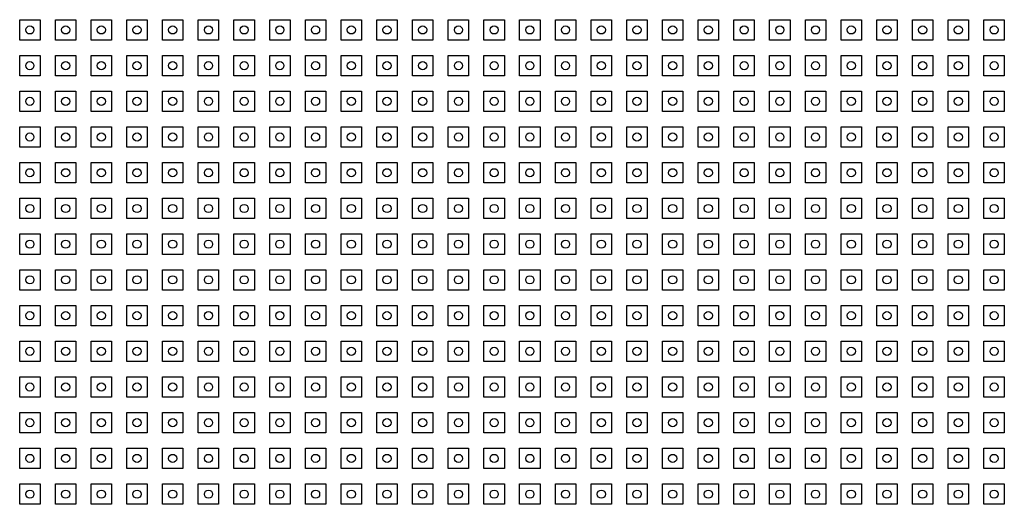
# Model space of a CAD drawing. Extents: x 889 to 1082, y 934 to 1029.
import ezdxf

# ---------------------------------------------------------------- set-up
doc = ezdxf.new("R2010")
doc.units = 0
doc.layers.get('0').update_dxf_attribs({"linetype": 'CONTINUOUS'})

# ---------------------------------------------------------------- blocks, each defined once
blk = doc.blocks.new('*U17')
for p, q in [((-2, -2), (-2, 2)), ((-2, 2), (0, 2)), ((0, 2), (2, 2)), ((2, 2), (2, -2)), ((2, -2), (-2, -2))]:
    blk.add_line(p, q)
blk = doc.blocks.new('*U18')
at = {"color": 0, "linetype": 'BYBLOCK'}
for p in [(0, 91), (7, 91), (14, 91), (21, 91), (28, 91), (35, 91), (42, 91), (49, 91), (56, 91), (63, 91), (70, 91), (77, 91), (84, 91), (91, 91), (98, 91), (105, 91), (112, 91), (119, 91), (126, 91), (133, 91), (140, 91), (147, 91), (154, 91), (161, 91), (168, 91), (175, 91), (182, 91), (189, 91), (0, 84), (7, 84), (14, 84), (21, 84), (28, 84), (35, 84), (42, 84), (49, 84), (56, 84), (63, 84), (70, 84), (77, 84), (84, 84), (91, 84), (98, 84), (105, 84), (112, 84), (119, 84), (126, 84), (133, 84), (140, 84), (147, 84), (154, 84), (161, 84), (168, 84), (175, 84), (182, 84), (189, 84), (0, 77), (7, 77), (14, 77), (21, 77), (28, 77), (35, 77), (42, 77), (49, 77), (56, 77), (63, 77), (70, 77), (77, 77), (84, 77), (91, 77), (98, 77), (105, 77), (112, 77), (119, 77), (126, 77), (133, 77), (140, 77), (147, 77), (154, 77), (161, 77), (168, 77), (175, 77), (182, 77), (189, 77), (0, 70), (7, 70), (14, 70), (21, 70), (28, 70), (35, 70), (42, 70), (49, 70), (56, 70), (63, 70), (70, 70), (77, 70), (84, 70), (91, 70), (98, 70), (105, 70), (112, 70), (119, 70), (126, 70), (133, 70), (140, 70), (147, 70), (154, 70), (161, 70), (168, 70), (175, 70), (182, 70), (189, 70), (0, 63), (7, 63), (14, 63), (21, 63), (28, 63), (35, 63), (42, 63), (49, 63), (56, 63), (63, 63), (70, 63), (77, 63), (84, 63), (91, 63), (98, 63), (105, 63), (112, 63), (119, 63), (126, 63), (133, 63), (140, 63), (147, 63), (154, 63), (161, 63), (168, 63), (175, 63), (182, 63), (189, 63), (0, 56), (7, 56), (14, 56), (21, 56), (28, 56), (35, 56), (42, 56), (49, 56), (56, 56), (63, 56), (70, 56), (77, 56), (84, 56), (91, 56), (98, 56), (105, 56), (112, 56), (119, 56), (126, 56), (133, 56), (140, 56), (147, 56), (154, 56), (161, 56), (168, 56), (175, 56), (182, 56), (189, 56), (0, 49), (7, 49), (14, 49), (21, 49), (28, 49), (35, 49), (42, 49), (49, 49), (56, 49), (63, 49), (70, 49), (77, 49), (84, 49), (91, 49), (98, 49), (105, 49), (112, 49), (119, 49), (126, 49), (133, 49), (140, 49), (147, 49), (154, 49), (161, 49), (168, 49), (175, 49), (182, 49), (189, 49), (0, 42), (7, 42), (14, 42), (21, 42), (28, 42), (35, 42), (42, 42), (49, 42), (56, 42), (63, 42), (70, 42), (77, 42), (84, 42), (91, 42), (98, 42), (105, 42), (112, 42), (119, 42), (126, 42), (133, 42), (140, 42), (147, 42), (154, 42), (161, 42), (168, 42), (175, 42), (182, 42), (189, 42), (0, 35), (7, 35), (14, 35), (21, 35), (28, 35), (35, 35), (42, 35), (49, 35), (56, 35), (63, 35), (70, 35), (77, 35), (84, 35), (91, 35), (98, 35), (105, 35), (112, 35), (119, 35), (126, 35), (133, 35), (140, 35), (147, 35), (154, 35), (161, 35), (168, 35), (175, 35), (182, 35), (189, 35), (0, 28), (7, 28), (14, 28), (21, 28), (28, 28), (35, 28), (42, 28), (49, 28), (56, 28), (63, 28), (70, 28), (77, 28), (84, 28), (91, 28), (98, 28), (105, 28), (112, 28), (119, 28), (126, 28), (133, 28), (140, 28), (147, 28), (154, 28), (161, 28), (168, 28), (175, 28), (182, 28), (189, 28), (0, 21), (7, 21), (14, 21), (21, 21), (28, 21), (35, 21), (42, 21), (49, 21), (56, 21), (63, 21), (70, 21), (77, 21), (84, 21), (91, 21), (98, 21), (105, 21), (112, 21), (119, 21), (126, 21), (133, 21), (140, 21), (147, 21), (154, 21), (161, 21), (168, 21), (175, 21), (182, 21), (189, 21), (0, 14), (7, 14), (14, 14), (21, 14), (28, 14), (35, 14), (42, 14), (49, 14), (56, 14), (63, 14), (70, 14), (77, 14), (84, 14), (91, 14), (98, 14), (105, 14), (112, 14), (119, 14), (126, 14), (133, 14), (140, 14), (147, 14), (154, 14), (161, 14), (168, 14), (175, 14), (182, 14), (189, 14), (0, 7), (7, 7), (14, 7), (21, 7), (28, 7), (35, 7), (42, 7), (49, 7), (56, 7), (63, 7), (70, 7), (77, 7), (84, 7), (91, 7), (98, 7), (105, 7), (112, 7), (119, 7), (126, 7), (133, 7), (140, 7), (147, 7), (154, 7), (161, 7), (168, 7), (175, 7), (182, 7), (189, 7), (0, 0), (7, 0), (14, 0), (21, 0), (28, 0), (35, 0), (42, 0), (49, 0), (56, 0), (63, 0), (70, 0), (77, 0), (84, 0), (91, 0), (98, 0), (105, 0), (112, 0), (119, 0), (126, 0), (133, 0), (140, 0), (147, 0), (154, 0), (161, 0), (168, 0), (175, 0), (182, 0), (189, 0)]:
    blk.add_blockref('*U17', p, dxfattribs=at)
blk = doc.blocks.new('*U15')
blk.add_circle((0, 0), 0.8)
blk = doc.blocks.new('*U16')
at = {"color": 0, "linetype": 'BYBLOCK'}
for p in [(0, 91), (7, 91), (14, 91), (21, 91), (28, 91), (35, 91), (42, 91), (49, 91), (56, 91), (63, 91), (70, 91), (77, 91), (84, 91), (91, 91), (98, 91), (105, 91), (112, 91), (119, 91), (126, 91), (133, 91), (140, 91), (147, 91), (154, 91), (161, 91), (168, 91), (175, 91), (182, 91), (189, 91), (0, 84), (7, 84), (14, 84), (21, 84), (28, 84), (35, 84), (42, 84), (49, 84), (56, 84), (63, 84), (70, 84), (77, 84), (84, 84), (91, 84), (98, 84), (105, 84), (112, 84), (119, 84), (126, 84), (133, 84), (140, 84), (147, 84), (154, 84), (161, 84), (168, 84), (175, 84), (182, 84), (189, 84), (0, 77), (7, 77), (14, 77), (21, 77), (28, 77), (35, 77), (42, 77), (49, 77), (56, 77), (63, 77), (70, 77), (77, 77), (84, 77), (91, 77), (98, 77), (105, 77), (112, 77), (119, 77), (126, 77), (133, 77), (140, 77), (147, 77), (154, 77), (161, 77), (168, 77), (175, 77), (182, 77), (189, 77), (0, 70), (7, 70), (14, 70), (21, 70), (28, 70), (35, 70), (42, 70), (49, 70), (56, 70), (63, 70), (70, 70), (77, 70), (84, 70), (91, 70), (98, 70), (105, 70), (112, 70), (119, 70), (126, 70), (133, 70), (140, 70), (147, 70), (154, 70), (161, 70), (168, 70), (175, 70), (182, 70), (189, 70), (0, 63), (7, 63), (14, 63), (21, 63), (28, 63), (35, 63), (42, 63), (49, 63), (56, 63), (63, 63), (70, 63), (77, 63), (84, 63), (91, 63), (98, 63), (105, 63), (112, 63), (119, 63), (126, 63), (133, 63), (140, 63), (147, 63), (154, 63), (161, 63), (168, 63), (175, 63), (182, 63), (189, 63), (0, 56), (7, 56), (14, 56), (21, 56), (28, 56), (35, 56), (42, 56), (49, 56), (56, 56), (63, 56), (70, 56), (77, 56), (84, 56), (91, 56), (98, 56), (105, 56), (112, 56), (119, 56), (126, 56), (133, 56), (140, 56), (147, 56), (154, 56), (161, 56), (168, 56), (175, 56), (182, 56), (189, 56), (0, 49), (7, 49), (14, 49), (21, 49), (28, 49), (35, 49), (42, 49), (49, 49), (56, 49), (63, 49), (70, 49), (77, 49), (84, 49), (91, 49), (98, 49), (105, 49), (112, 49), (119, 49), (126, 49), (133, 49), (140, 49), (147, 49), (154, 49), (161, 49), (168, 49), (175, 49), (182, 49), (189, 49), (0, 42), (7, 42), (14, 42), (21, 42), (28, 42), (35, 42), (42, 42), (49, 42), (56, 42), (63, 42), (70, 42), (77, 42), (84, 42), (91, 42), (98, 42), (105, 42), (112, 42), (119, 42), (126, 42), (133, 42), (140, 42), (147, 42), (154, 42), (161, 42), (168, 42), (175, 42), (182, 42), (189, 42), (0, 35), (7, 35), (14, 35), (21, 35), (28, 35), (35, 35), (42, 35), (49, 35), (56, 35), (63, 35), (70, 35), (77, 35), (84, 35), (91, 35), (98, 35), (105, 35), (112, 35), (119, 35), (126, 35), (133, 35), (140, 35), (147, 35), (154, 35), (161, 35), (168, 35), (175, 35), (182, 35), (189, 35), (0, 28), (7, 28), (14, 28), (21, 28), (28, 28), (35, 28), (42, 28), (49, 28), (56, 28), (63, 28), (70, 28), (77, 28), (84, 28), (91, 28), (98, 28), (105, 28), (112, 28), (119, 28), (126, 28), (133, 28), (140, 28), (147, 28), (154, 28), (161, 28), (168, 28), (175, 28), (182, 28), (189, 28), (0, 21), (7, 21), (14, 21), (21, 21), (28, 21), (35, 21), (42, 21), (49, 21), (56, 21), (63, 21), (70, 21), (77, 21), (84, 21), (91, 21), (98, 21), (105, 21), (112, 21), (119, 21), (126, 21), (133, 21), (140, 21), (147, 21), (154, 21), (161, 21), (168, 21), (175, 21), (182, 21), (189, 21), (0, 14), (7, 14), (14, 14), (21, 14), (28, 14), (35, 14), (42, 14), (49, 14), (56, 14), (63, 14), (70, 14), (77, 14), (84, 14), (91, 14), (98, 14), (105, 14), (112, 14), (119, 14), (126, 14), (133, 14), (140, 14), (147, 14), (154, 14), (161, 14), (168, 14), (175, 14), (182, 14), (189, 14), (0, 7), (7, 7), (14, 7), (21, 7), (28, 7), (35, 7), (42, 7), (49, 7), (56, 7), (63, 7), (70, 7), (77, 7), (84, 7), (91, 7), (98, 7), (105, 7), (112, 7), (119, 7), (126, 7), (133, 7), (140, 7), (147, 7), (154, 7), (161, 7), (168, 7), (175, 7), (182, 7), (189, 7), (0, 0), (7, 0), (14, 0), (21, 0), (28, 0), (35, 0), (42, 0), (49, 0), (56, 0), (63, 0), (70, 0), (77, 0), (84, 0), (91, 0), (98, 0), (105, 0), (112, 0), (119, 0), (126, 0), (133, 0), (140, 0), (147, 0), (154, 0), (161, 0), (168, 0), (175, 0), (182, 0), (189, 0)]:
    blk.add_blockref('*U15', p, dxfattribs=at)

msp = doc.modelspace()

# ---------------------------------------------------------------- block references
for name in ['*U18', '*U16']:
    msp.add_blockref(name, (890.51, 936.43))

doc.saveas('drawing.dxf')
